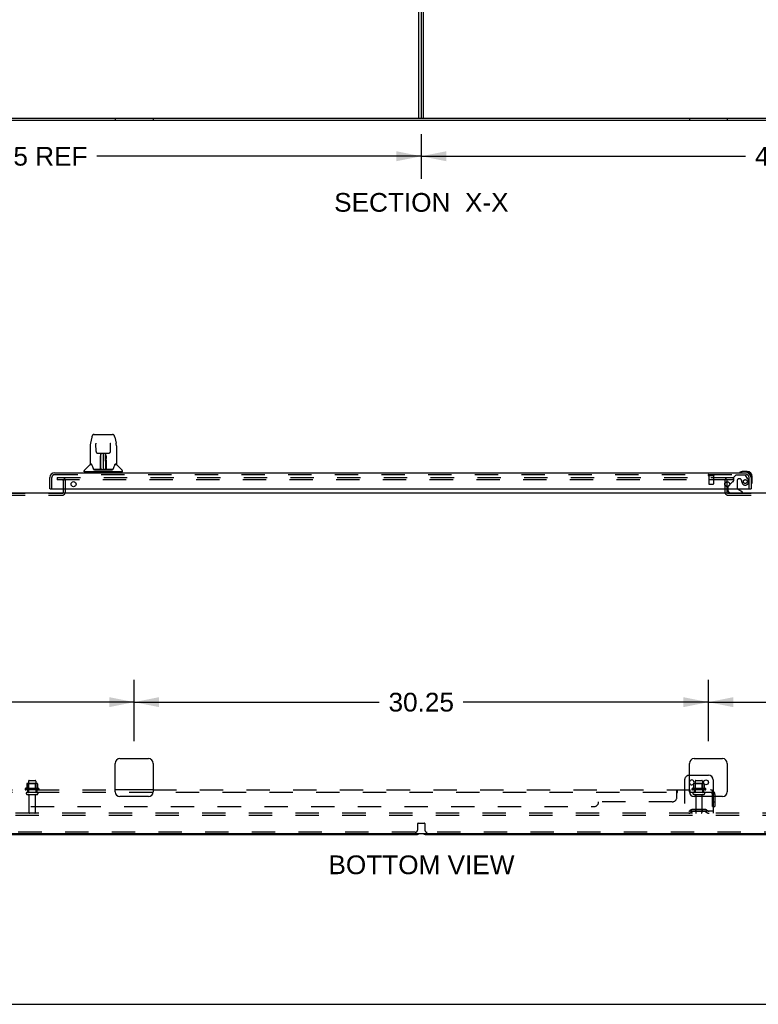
# Model space of a CAD drawing. Header units: inches. Extents: x 0 to 224, y 0 to 145.
# Tile 3 of 41: x 101 to 140, y 0 to 52. Entities that reach past the tile are written whole.
import ezdxf

# ---------------------------------------------------------------- set-up
doc = ezdxf.new("R2010")
doc.units = ezdxf.units.IN
doc.header["$LTSCALE"] = 12.302632
doc.header["$MEASUREMENT"] = 0
doc.linetypes.add('HIDDEN', pattern=[0.2, 0.1, -0.1])
doc.layers.get('0').update_dxf_attribs({"linetype": 'CONTINUOUS'})
for name, color, linetype in [('DEFAULT_2', 8, 'HIDDEN'), ('DIMENSIONS', 7, 'CONTINUOUS'), ('DOOR_2_ASSEMBLY', 7, 'CONTINUOUS'), ('SUBPANELS', 7, 'CONTINUOUS')]:
    doc.layers.add(name, color=color, linetype=linetype)
doc.styles.get("Standard").update_dxf_attribs({"font": 'arial.ttf'})
doc.dimstyles.new('DIMSTYLE_1', dxfattribs={"dimtxt": 0.986842, "dimasz": 1.315789, "dimexe": 0.09, "dimexo": 0.07, "dimgap": 0.0375, "dimtad": 0, "dimtih": 1, "dimtoh": 1, "dimzin": 4, "dimdsep": 46, "dimtxsty": 'Standard', "dimblk": '_FILLED', "dimblk1": '_FILLED', "dimblk2": '_FILLED', "dimcen": 0.09, "dimadec": 3, "dimazin": 1, "dimtfac": 1, "dimtdec": 3, "dimtofl": 0, "dimtmove": 0, "dimatfit": 3, "dimldrblk": '_FILLED', "dimfxl": 0, "dimtolj": 1, "dimtzin": 4, "dimarcsym": 0})

# ---------------------------------------------------------------- blocks, each defined once
blk = doc.blocks.new('_FILLED')
at = {"color": 0, "linetype": 'ByBlock'}
blk.add_solid([(0, 0), (-1, 0.2), (-1, -0.2)], dxfattribs=at)
blk = doc.blocks.new('*D16')
at = {"layer": 'DIMENSIONS', "color": 2, "linetype": 'Continuous'}
for p, q in [((121.944, 45.815), (121.944, 43.477)), ((163.694, 45.815), (163.694, 43.477)), ((121.944, 44.661), (139.035, 44.661)), ((163.694, 44.661), (146.603, 44.661))]:
    blk.add_line(p, q, dxfattribs=at)
at = {"layer": 'DIMENSIONS', "color": 2, "linetype": 'Continuous', "xscale": 1.3157894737, "yscale": 1.3157894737, "zscale": 1.3157894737, "rotation": 180}
blk.add_blockref('_FILLED', (121.944, 44.661), dxfattribs=at)
at = {"layer": 'DIMENSIONS', "color": 2, "linetype": 'Continuous', "xscale": 1.3157894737, "yscale": 1.3157894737, "zscale": 1.3157894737}
blk.add_blockref('_FILLED', (163.694, 44.661), dxfattribs=at)
at = {"layer": 'DIMENSIONS', "color": 2, "linetype": 'Continuous', "insert": (142.819, 45.154), "char_height": 0.9868, "width": 6.58139, "attachment_point": 2, "line_spacing_factor": 0.9}
blk.add_mtext('41.75 REF', dxfattribs=at)
blk = doc.blocks.new('*D17')
at = {"layer": 'DIMENSIONS', "color": 2, "linetype": 'Continuous'}
for p, q in [((80.194, 45.815), (80.194, 43.477)), ((121.944, 45.815), (121.944, 43.477)), ((80.194, 44.661), (97.285, 44.661)), ((121.944, 44.661), (104.853, 44.661))]:
    blk.add_line(p, q, dxfattribs=at)
at = {"layer": 'DIMENSIONS', "color": 2, "linetype": 'Continuous', "xscale": 1.3157894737, "yscale": 1.3157894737, "zscale": 1.3157894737, "rotation": 180}
blk.add_blockref('_FILLED', (80.194, 44.661), dxfattribs=at)
at = {"layer": 'DIMENSIONS', "color": 2, "linetype": 'Continuous', "xscale": 1.3157894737, "yscale": 1.3157894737, "zscale": 1.3157894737}
blk.add_blockref('_FILLED', (121.944, 44.661), dxfattribs=at)
at = {"layer": 'DIMENSIONS', "color": 2, "linetype": 'Continuous', "insert": (101.069, 45.154), "char_height": 0.9868, "width": 6.58139, "attachment_point": 2, "line_spacing_factor": 0.9}
blk.add_mtext('41.75 REF', dxfattribs=at)
blk = doc.blocks.new('*D22')
at = {"layer": 'DIMENSIONS', "color": 2, "linetype": 'Continuous'}
for p, q in [((66.194, 13.86), (66.194, 17.096)), ((106.819, 13.86), (106.819, 17.096)), ((66.194, 15.912), (84.288, 15.912)), ((106.819, 15.912), (88.724, 15.912))]:
    blk.add_line(p, q, dxfattribs=at)
at = {"layer": 'DIMENSIONS', "color": 2, "linetype": 'Continuous', "xscale": 1.3157894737, "yscale": 1.3157894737, "zscale": 1.3157894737, "rotation": 180}
blk.add_blockref('_FILLED', (66.194, 15.912), dxfattribs=at)
at = {"layer": 'DIMENSIONS', "color": 2, "linetype": 'Continuous', "xscale": 1.3157894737, "yscale": 1.3157894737, "zscale": 1.3157894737}
blk.add_blockref('_FILLED', (106.819, 15.912), dxfattribs=at)
at = {"layer": 'DIMENSIONS', "color": 2, "linetype": 'Continuous', "insert": (86.506, 16.405), "char_height": 0.9868, "width": 3.44844, "attachment_point": 2, "line_spacing_factor": 0.9}
blk.add_mtext('40.63', dxfattribs=at)
blk = doc.blocks.new('*D23')
at = {"layer": 'DIMENSIONS', "color": 2, "linetype": 'Continuous'}
for p, q in [((106.819, 13.86), (106.819, 17.096)), ((137.069, 13.86), (137.069, 17.096)), ((106.819, 15.912), (119.726, 15.912)), ((137.069, 15.912), (124.161, 15.912))]:
    blk.add_line(p, q, dxfattribs=at)
at = {"layer": 'DIMENSIONS', "color": 2, "linetype": 'Continuous', "xscale": 1.3157894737, "yscale": 1.3157894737, "zscale": 1.3157894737, "rotation": 180}
blk.add_blockref('_FILLED', (106.819, 15.912), dxfattribs=at)
at = {"layer": 'DIMENSIONS', "color": 2, "linetype": 'Continuous', "xscale": 1.3157894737, "yscale": 1.3157894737, "zscale": 1.3157894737}
blk.add_blockref('_FILLED', (137.069, 15.912), dxfattribs=at)
at = {"layer": 'DIMENSIONS', "color": 2, "linetype": 'Continuous', "insert": (121.944, 16.405), "char_height": 0.9868, "width": 3.44844, "attachment_point": 2, "line_spacing_factor": 0.9}
blk.add_mtext('30.25', dxfattribs=at)
blk = doc.blocks.new('*D24')
at = {"layer": 'DIMENSIONS', "color": 2, "linetype": 'Continuous'}
for p, q in [((137.069, 13.86), (137.069, 17.096)), ((177.694, 13.86), (177.694, 17.096)), ((137.069, 15.912), (152.932, 15.912)), ((177.694, 15.912), (157.368, 15.912))]:
    blk.add_line(p, q, dxfattribs=at)
at = {"layer": 'DIMENSIONS', "color": 2, "linetype": 'Continuous', "xscale": 1.3157894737, "yscale": 1.3157894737, "zscale": 1.3157894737, "rotation": 180}
blk.add_blockref('_FILLED', (137.069, 15.912), dxfattribs=at)
at = {"layer": 'DIMENSIONS', "color": 2, "linetype": 'Continuous', "xscale": 1.3157894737, "yscale": 1.3157894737, "zscale": 1.3157894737}
blk.add_blockref('_FILLED', (177.694, 15.912), dxfattribs=at)
at = {"layer": 'DIMENSIONS', "color": 2, "linetype": 'Continuous', "insert": (155.15, 16.405), "char_height": 0.9868, "width": 3.44844, "attachment_point": 2, "line_spacing_factor": 0.9}
blk.add_mtext('40.63', dxfattribs=at)

msp = doc.modelspace()

# ---------------------------------------------------------------- linework, layer by layer
at = {"color": 3, "linetype": 'Continuous'}
for p, q in [((121.819, 46.674), (121.819, 54.299)), ((122.069, 46.674), (122.069, 54.299))]:
    msp.add_line(p, q, dxfattribs=at)
at = {"color": 7, "linetype": 'Continuous'}
for p, q in [((121.944, 54.299), (121.944, 46.674)), ((63.194, 46.674), (180.694, 46.674)), ((180.631, 46.549), (63.256, 46.549)), ((63.256, 26.938), (180.631, 26.938)), ((105.819, 11.188), (105.819, 12.688)), ((106.069, 12.938), (107.569, 12.938)), ((107.819, 12.688), (107.819, 11.188)), ((136.069, 11.188), (136.069, 12.688)), ((136.319, 12.938), (137.819, 12.938)), ((138.069, 12.688), (138.069, 11.188)), ((136.069, 12.063), (137.069, 12.063)), ((136.291, 11.614), (136.291, 11.606)), ((136.846, 11.614), (136.846, 11.606)), ((137.319, 11.813), (137.319, 10.938)), ((107.569, 10.938), (106.069, 10.938)), ((137.819, 10.938), (136.319, 10.938)), ((63.319, 9.001), (180.506, 9.001)), ((80.444, 8.938), (121.694, 8.938)), ((122.194, 8.938), (163.444, 8.938)), ((0, 0), (223.684, 0))]:
    msp.add_line(p, q, dxfattribs=at)
msp.add_circle((136.944, 11.688), 0.128, dxfattribs=at)
for centre, radius, start, end in [((106.069, 12.688), 0.25, 90, 180), ((107.569, 12.688), 0.25, 0, 90), ((136.319, 12.688), 0.25, 90, 180), ((137.819, 12.688), 0.25, 0, 90), ((137.069, 11.813), 0.25, 0, 90), ((136.194, 11.688), 0.128, 192.2983, 167.7017), ((136.301, 11.614), 0.01, 95.1938, 180), ((136.313, 11.483), 0.141, 93.6175, 95.2081), ((136.824, 11.483), 0.141, 84.7919, 86.3825), ((136.836, 11.614), 0.01, 0, 84.8062), ((106.069, 11.188), 0.25, 180, 270), ((107.569, 11.188), 0.25, 270, 360), ((136.319, 11.188), 0.25, 180, 270), ((137.819, 11.188), 0.25, 270, 360), ((121.694, 9.188), 0.25, 270, 311.404), ((122.194, 9.188), 0.25, 228.596, 270)]:
    msp.add_arc(centre, radius, start, end, dxfattribs=at)
at = {"layer": 'DEFAULT_2', "color": 8, "linetype": 'HIDDEN'}
for p, q in [((105.819, 46.674), (105.819, 46.549)), ((107.819, 46.674), (107.819, 46.549)), ((136.069, 46.674), (136.069, 46.549)), ((138.069, 46.674), (138.069, 46.549)), ((102.756, 27.751), (102.756, 27.626)), ((102.756, 27.751), (138.381, 27.751)), ((138.381, 27.626), (102.756, 27.626)), ((103.09, 26.967), (103.09, 27.576)), ((103.194, 26.967), (103.194, 27.576)), ((137.944, 27.576), (137.944, 26.967)), ((138.048, 27.576), (138.048, 26.967)), ((138.381, 27.751), (138.381, 27.626)), ((99.848, 26.917), (103.04, 26.917)), ((99.848, 26.813), (103.04, 26.813)), ((138.098, 26.917), (142.29, 26.917)), ((138.098, 26.813), (142.29, 26.813)), ((101.166, 11.614), (101.166, 11.386)), ((101.699, 11.624), (101.188, 11.624)), ((101.26, 11.604), (101.24, 11.624)), ((101.256, 11.758), (101.256, 11.163)), ((101.26, 11.308), (101.26, 11.604)), ((101.627, 11.604), (101.26, 11.604)), ((101.286, 11.788), (101.601, 11.788)), ((101.627, 11.604), (101.647, 11.624)), ((101.627, 11.308), (101.627, 11.604)), ((101.631, 11.758), (101.631, 11.163)), ((101.721, 11.614), (101.721, 11.386)), ((135.819, 11.813), (135.819, 10.063)), ((136.291, 11.606), (136.291, 11.386)), ((136.824, 11.624), (136.313, 11.624)), ((136.385, 11.604), (136.365, 11.624)), ((136.381, 11.758), (136.381, 11.163)), ((136.752, 11.604), (136.385, 11.604)), ((136.385, 11.308), (136.385, 11.604)), ((136.411, 11.788), (136.726, 11.788)), ((136.752, 11.604), (136.772, 11.624)), ((136.752, 11.308), (136.752, 11.604)), ((136.756, 11.758), (136.756, 11.163)), ((136.846, 11.606), (136.846, 11.386)), ((101.799, 11.358), (101.088, 11.358)), ((101.778, 11.288), (101.11, 11.288)), ((101.186, 11.163), (101.701, 11.163)), ((101.186, 11.053), (101.701, 11.053)), ((101.26, 11.308), (101.24, 11.288)), ((101.627, 11.308), (101.26, 11.308)), ((101.279, 10.991), (101.279, 10.093)), ((101.609, 10.991), (101.609, 10.093)), ((101.627, 11.308), (101.647, 11.288)), ((136.924, 11.358), (136.213, 11.358)), ((136.903, 11.288), (136.235, 11.288)), ((136.311, 11.163), (136.826, 11.163)), ((136.311, 11.053), (136.826, 11.053)), ((136.385, 11.308), (136.365, 11.288)), ((136.752, 11.308), (136.385, 11.308)), ((136.404, 10.991), (136.404, 10.093)), ((136.734, 10.991), (136.734, 10.093)), ((136.752, 11.308), (136.772, 11.288)), ((137.319, 10.938), (137.319, 10.063)), ((178.069, 10.063), (64.944, 10.063)), ((178.069, 9.938), (64.944, 9.938)), ((137.319, 10.167), (135.819, 10.167)), ((136.162, 10.236), (136.094, 10.187)), ((136.222, 10.152), (136.154, 10.103)), ((136.909, 10.257), (136.228, 10.257)), ((136.909, 10.153), (136.228, 10.153)), ((136.394, 10.257), (136.394, 10.153)), ((136.744, 10.257), (136.744, 10.153)), ((136.915, 10.152), (136.983, 10.103)), ((136.976, 10.236), (137.044, 10.187)), ((121.756, 9.188), (121.756, 9.519)), ((121.776, 9.539), (122.111, 9.539)), ((122.131, 9.519), (122.131, 9.188)), ((121.631, 9.063), (80.506, 9.063)), ((163.381, 9.063), (122.256, 9.063))]:
    msp.add_line(p, q, dxfattribs=at)
for centre, radius, start, end in [((103.04, 27.576), 0.154, 0, 90), ((103.04, 27.576), 0.05, 0, 90), ((138.098, 27.576), 0.154, 90, 180), ((138.098, 27.576), 0.05, 90, 180), ((103.04, 26.967), 0.154, 270, 360), ((103.04, 26.967), 0.05, 270, 360), ((138.098, 26.967), 0.154, 180, 270), ((138.098, 26.967), 0.05, 180, 270), ((136.069, 11.813), 0.25, 90, 180), ((101.176, 11.614), 0.01, 95.1938, 180), ((101.188, 11.483), 0.141, 90, 95.2081), ((101.286, 11.758), 0.03, 90, 180), ((101.601, 11.758), 0.03, 0, 90), ((101.699, 11.483), 0.141, 84.7919, 90), ((101.711, 11.614), 0.01, 0, 84.8062), ((136.194, 11.688), 0.128, 167.7017, 192.2983), ((136.313, 11.483), 0.141, 90, 93.6175), ((136.411, 11.758), 0.03, 90, 180), ((136.726, 11.758), 0.03, 0, 90), ((136.824, 11.483), 0.141, 86.3825, 90), ((101.11, 11.327), 0.0384, 124.4497, 270), ((101.444, 10.758), 0.698, 113.9679, 120.6631), ((101.186, 11.108), 0.055, 90, 270), ((101.156, 11.405), 0.01, 293.9679, 360), ((101.216, 10.991), 0.0625, 0, 90), ((101.671, 10.991), 0.0625, 90, 180), ((101.701, 11.108), 0.055, 270, 90), ((101.731, 11.405), 0.01, 180, 246.0321), ((101.444, 10.758), 0.698, 59.3369, 66.0321), ((101.778, 11.327), 0.0384, 270, 55.5503), ((136.235, 11.327), 0.0384, 124.4497, 270), ((136.569, 10.758), 0.698, 113.9679, 120.6631), ((136.311, 11.108), 0.055, 90, 270), ((136.281, 11.405), 0.01, 293.9679, 360), ((136.341, 10.991), 0.0625, 0, 90), ((136.796, 10.991), 0.0625, 90, 180), ((136.826, 11.108), 0.055, 270, 90), ((136.856, 11.405), 0.01, 180, 246.0321), ((136.569, 10.758), 0.698, 59.3369, 66.0321), ((136.903, 11.327), 0.0384, 270, 55.5503), ((101.309, 10.093), 0.03, 180, 270), ((101.579, 10.093), 0.03, 270, 360), ((136.033, 10.271), 0.104, 270, 305.7539), ((136.033, 10.271), 0.208, 270, 305.7539), ((136.228, 10.143), 0.114, 90, 125.7539), ((136.228, 10.143), 0.01, 90, 125.7539), ((136.434, 10.093), 0.03, 180, 270), ((136.704, 10.093), 0.03, 270, 360), ((136.909, 10.143), 0.114, 54.2461, 90), ((136.909, 10.143), 0.01, 54.2461, 90), ((137.104, 10.271), 0.208, 234.2461, 270), ((137.104, 10.271), 0.104, 234.2461, 270), ((121.776, 9.519), 0.02, 90, 180), ((122.111, 9.519), 0.02, 0, 90), ((121.631, 9.188), 0.125, 270, 360), ((122.256, 9.188), 0.125, 180, 270)]:
    msp.add_arc(centre, radius, start, end, dxfattribs=at)
at = {"layer": 'DOOR_2_ASSEMBLY', "color": 7, "linetype": 'Continuous'}
for p, q in [((104.585, 29.858), (104.52, 29.552)), ((104.709, 30.012), (105.678, 30.012)), ((105.802, 29.858), (105.867, 29.552)), ((104.505, 29.409), (104.505, 28.445)), ((104.505, 29.409), (104.505, 29.409)), ((104.806, 29.548), (104.806, 29.544)), ((104.806, 29.544), (104.806, 29.539)), ((104.806, 29.539), (104.806, 29.534)), ((104.806, 29.534), (104.806, 29.523)), ((104.814, 29.106), (104.806, 29.523)), ((105.574, 29.106), (105.581, 29.525)), ((105.581, 29.535), (105.581, 29.54)), ((105.581, 29.525), (105.581, 29.535)), ((105.883, 29.409), (105.883, 28.445)), ((104.894, 29.028), (104.954, 29.028)), ((104.995, 29.029), (105.392, 29.029)), ((105.043, 28.788), (105.044, 28.825)), ((105.043, 28.75), (105.043, 28.788)), ((105.044, 28.859), (105.044, 28.889)), ((105.044, 28.825), (105.044, 28.859)), ((105.05, 28.674), (105.051, 28.75)), ((105.054, 29.029), (105.051, 28.674)), ((105.052, 28.863), (105.051, 28.828)), ((105.051, 28.828), (105.051, 28.789)), ((105.051, 28.789), (105.051, 28.75)), ((105.051, 28.674), (105.051, 28.654)), ((105.051, 28.654), (105.051, 28.646)), ((105.051, 28.646), (105.052, 28.646)), ((105.052, 28.894), (105.052, 28.863)), ((105.067, 28.804), (105.052, 28.804)), ((105.052, 28.785), (105.067, 28.786)), ((105.052, 28.646), (105.052, 28.569)), ((105.052, 28.569), (105.052, 28.569)), ((105.052, 28.558), (105.052, 28.569)), ((105.054, 28.562), (105.052, 28.562)), ((105.052, 28.559), (105.06, 28.559)), ((105.052, 28.554), (105.052, 28.558)), ((105.052, 28.552), (105.052, 28.554)), ((105.052, 28.551), (105.052, 28.552)), ((105.052, 28.551), (105.052, 28.551)), ((105.052, 28.55), (105.052, 28.55)), ((105.052, 28.314), (105.052, 28.55)), ((105.056, 28.169), (105.071, 29.029)), ((105.08, 29.024), (105.079, 28.975)), ((105.08, 29.029), (105.08, 29.024)), ((105.194, 29.029), (105.194, 28.158)), ((105.308, 28.975), (105.308, 29.029)), ((105.331, 28.169), (105.316, 29.029)), ((105.335, 28.804), (105.32, 28.804)), ((105.32, 28.786), (105.335, 28.785)), ((105.327, 28.559), (105.335, 28.559)), ((105.336, 28.674), (105.333, 29.029)), ((105.335, 28.562), (105.333, 28.562)), ((105.335, 28.646), (105.335, 28.569)), ((105.335, 28.569), (105.335, 28.567)), ((105.335, 28.567), (105.335, 28.556)), ((105.335, 28.556), (105.335, 28.553)), ((105.335, 28.553), (105.335, 28.552)), ((105.335, 28.314), (105.335, 28.55)), ((105.336, 28.809), (105.336, 28.846)), ((105.336, 28.77), (105.336, 28.809)), ((105.337, 28.674), (105.336, 28.77)), ((105.336, 28.654), (105.336, 28.674)), ((105.336, 28.646), (105.336, 28.654)), ((105.337, 28.655), (105.337, 28.665)), ((105.337, 28.627), (105.337, 28.655)), ((105.344, 28.889), (105.344, 28.859)), ((105.344, 28.859), (105.344, 28.825)), ((105.344, 28.825), (105.344, 28.788)), ((105.344, 28.788), (105.344, 28.75)), ((105.433, 29.028), (105.493, 29.028)), ((104.19, 28.044), (104.19, 28.098)), ((106.19, 28.036), (104.198, 28.036)), ((104.496, 28.421), (104.201, 28.126)), ((104.249, 28.036), (104.249, 27.996)), ((104.573, 28.437), (104.513, 28.437)), ((104.517, 28.43), (104.579, 28.43)), ((104.577, 28.433), (104.577, 28.433)), ((105.041, 28.162), (104.708, 28.162)), ((104.729, 28.154), (105.658, 28.154)), ((105.04, 28.182), (105.042, 28.503)), ((105.042, 28.162), (105.041, 28.162)), ((105.049, 28.477), (105.042, 28.477)), ((105.043, 28.158), (105.042, 28.159)), ((105.046, 28.164), (105.046, 28.162)), ((105.047, 28.181), (105.049, 28.477)), ((105.049, 28.184), (105.05, 28.194)), ((105.049, 28.176), (105.049, 28.184)), ((105.049, 28.175), (105.049, 28.176)), ((105.049, 28.173), (105.049, 28.175)), ((105.049, 28.172), (105.049, 28.173)), ((105.049, 28.172), (105.049, 28.172)), ((105.05, 28.223), (105.052, 28.314)), ((105.05, 28.194), (105.05, 28.223)), ((105.05, 28.194), (105.05, 28.17)), ((105.055, 28.159), (105.059, 28.155)), ((105.066, 28.237), (105.057, 28.237)), ((105.06, 28.162), (105.058, 28.162)), ((105.066, 28.237), (105.065, 28.16)), ((105.065, 28.16), (105.194, 28.158)), ((105.323, 28.16), (105.194, 28.158)), ((105.323, 28.16), (105.321, 28.237)), ((105.33, 28.237), (105.321, 28.237)), ((105.329, 28.162), (105.328, 28.162)), ((105.335, 28.314), (105.337, 28.223)), ((105.337, 28.223), (105.338, 28.195)), ((105.337, 28.17), (105.338, 28.194)), ((105.337, 28.17), (105.338, 28.168)), ((105.338, 28.195), (105.338, 28.183)), ((105.338, 28.183), (105.338, 28.18)), ((105.338, 28.18), (105.338, 28.177)), ((105.338, 28.177), (105.338, 28.175)), ((105.338, 28.175), (105.338, 28.174)), ((105.338, 28.174), (105.338, 28.173)), ((105.338, 28.173), (105.338, 28.172)), ((105.338, 28.172), (105.338, 28.171)), ((105.341, 28.164), (105.342, 28.163)), ((105.342, 28.162), (105.342, 28.164)), ((105.343, 28.156), (105.344, 28.158)), ((105.679, 28.162), (105.346, 28.162)), ((105.807, 28.426), (105.811, 28.433)), ((105.808, 28.43), (105.87, 28.43)), ((105.811, 28.433), (105.811, 28.433)), ((105.814, 28.437), (105.815, 28.438)), ((105.875, 28.437), (105.814, 28.437)), ((105.891, 28.421), (106.186, 28.126)), ((106.139, 28.036), (106.139, 27.996)), ((106.198, 28.044), (106.198, 28.098)), ((138.727, 28.011), (138.725, 28.01)), ((138.73, 28.011), (138.727, 28.011)), ((138.821, 28.054), (138.859, 28.056)), ((139.116, 28.056), (138.859, 28.056)), ((139.319, 27.75), (139.319, 27.793)), ((139.379, 27.537), (139.379, 27.793)), ((102.401, 27.142), (102.381, 27.142)), ((138.09, 27.142), (138.09, 27.095)), ((138.2, 27.369), (138.119, 27.289)), ((138.877, 26.977), (138.639, 27.115)), ((138.877, 26.938), (138.877, 26.977)), ((139.299, 27.142), (139.319, 27.142)), ((139.332, 27.402), (139.334, 27.408))]:
    msp.add_line(p, q, dxfattribs=at)
at = {"layer": 'DOOR_2_ASSEMBLY', "color": 3, "linetype": 'Continuous'}
for p, q in [((102.381, 27.142), (102.381, 27.75)), ((102.628, 27.996), (139.072, 27.996)), ((139.319, 27.75), (139.319, 27.142)), ((102.401, 27.142), (139.299, 27.142))]:
    msp.add_line(p, q, dxfattribs=at)
at = {"layer": 'DOOR_2_ASSEMBLY', "color": 8, "linetype": 'HIDDEN'}
for p, q in [((102.485, 27.142), (102.485, 27.75)), ((102.628, 27.892), (139.072, 27.892)), ((137.073, 27.849), (137.357, 27.849)), ((137.091, 27.849), (137.091, 27.402)), ((137.339, 27.849), (137.339, 27.402)), ((138.338, 27.508), (138.2, 27.369)), ((138.523, 27.871), (138.397, 27.745)), ((138.397, 27.745), (138.397, 27.566)), ((138.974, 27.871), (138.523, 27.871)), ((138.589, 27.581), (138.589, 27.202)), ((138.72, 27.679), (138.687, 27.679)), ((139.14, 27.694), (139.039, 27.838)), ((139.215, 27.142), (139.215, 27.75)), ((137.101, 27.392), (137.329, 27.392)), ((138.09, 27.218), (138.09, 27.142))]:
    msp.add_line(p, q, dxfattribs=at)
at = {"layer": 'DOOR_2_ASSEMBLY', "color": 7, "linetype": 'Continuous'}
for points in [[(104.709, 30.012), (104.706, 30.012), (104.692, 30.011), (104.679, 30.007), (104.667, 30.002), (104.656, 29.995), (104.645, 29.987), (104.636, 29.979), (104.628, 29.969), (104.621, 29.958), (104.614, 29.947), (104.608, 29.935), (104.603, 29.921), (104.598, 29.906), (104.593, 29.889), (104.588, 29.871), (104.585, 29.858)], [(105.802, 29.858), (105.799, 29.871), (105.795, 29.889), (105.79, 29.906), (105.784, 29.921), (105.779, 29.935), (105.773, 29.947), (105.766, 29.959), (105.759, 29.969), (105.751, 29.979), (105.741, 29.988), (105.731, 29.996), (105.72, 30.002), (105.707, 30.007), (105.694, 30.011), (105.681, 30.012), (105.678, 30.012)], [(104.52, 29.552), (104.514, 29.522), (104.509, 29.482), (104.505, 29.442), (104.505, 29.409)], [(104.806, 29.551), (104.806, 29.552), (104.806, 29.552), (104.806, 29.551), (104.806, 29.55), (104.806, 29.549), (104.806, 29.548)], [(104.814, 29.106), (104.814, 29.099), (104.816, 29.088), (104.819, 29.078), (104.824, 29.067), (104.831, 29.058), (104.838, 29.05), (104.847, 29.043), (104.857, 29.037), (104.867, 29.032), (104.877, 29.029), (104.888, 29.028), (104.893, 29.028)], [(105.494, 29.028), (105.501, 29.028), (105.511, 29.03), (105.522, 29.033), (105.532, 29.038), (105.542, 29.044), (105.55, 29.051), (105.558, 29.059), (105.564, 29.069), (105.568, 29.079), (105.572, 29.09), (105.573, 29.1), (105.574, 29.106)], [(105.581, 29.54), (105.581, 29.544), (105.581, 29.546), (105.582, 29.548), (105.582, 29.549), (105.582, 29.55), (105.582, 29.551), (105.582, 29.551)], [(105.883, 29.409), (105.882, 29.442), (105.879, 29.483), (105.873, 29.522), (105.867, 29.552)], [(104.955, 29.028), (104.964, 29.028), (104.975, 29.028), (104.986, 29.029), (104.995, 29.029)], [(105.042, 28.503), (105.042, 28.529), (105.043, 28.554), (105.043, 28.578), (105.043, 28.601), (105.043, 28.622), (105.043, 28.641), (105.043, 28.659)], [(105.052, 28.894), (105.051, 28.893), (105.051, 28.892), (105.049, 28.89), (105.048, 28.89), (105.046, 28.889), (105.044, 28.889)], [(105.051, 28.654), (105.051, 28.654), (105.052, 28.65), (105.052, 28.646)], [(105.052, 28.55), (105.052, 28.55), (105.052, 28.551)], [(105.335, 28.646), (105.335, 28.65), (105.336, 28.654)], [(105.335, 28.552), (105.335, 28.551), (105.335, 28.551), (105.335, 28.55)], [(105.336, 28.846), (105.336, 28.879), (105.336, 28.894)], [(105.338, 28.53), (105.337, 28.556), (105.337, 28.581), (105.337, 28.605), (105.337, 28.627)], [(105.341, 28.181), (105.338, 28.504), (105.338, 28.53)], [(105.344, 28.659), (105.344, 28.641), (105.344, 28.622), (105.344, 28.601), (105.345, 28.578), (105.345, 28.554), (105.345, 28.529), (105.345, 28.503), (105.348, 28.182)], [(105.392, 29.029), (105.402, 29.029), (105.413, 29.028), (105.424, 29.028), (105.432, 29.028)], [(104.573, 28.438), (104.574, 28.437), (104.574, 28.436), (104.575, 28.435), (104.576, 28.435)], [(104.573, 28.438), (104.573, 28.438), (104.573, 28.438), (104.573, 28.438)], [(104.576, 28.435), (104.575, 28.436), (104.575, 28.436), (104.574, 28.437), (104.574, 28.437), (104.575, 28.437)], [(104.576, 28.435), (104.576, 28.434), (104.577, 28.434)], [(104.582, 28.43), (104.58, 28.431), (104.579, 28.432), (104.578, 28.433), (104.576, 28.434), (104.576, 28.435)], [(104.577, 28.433), (104.58, 28.427), (104.594, 28.398), (104.609, 28.363), (104.625, 28.32), (104.641, 28.272), (104.655, 28.225)], [(104.655, 28.225), (104.658, 28.217), (104.663, 28.204), (104.668, 28.194), (104.673, 28.185), (104.678, 28.178)], [(104.678, 28.178), (104.684, 28.172), (104.69, 28.167), (104.698, 28.163), (104.705, 28.162), (104.708, 28.162)], [(105.039, 28.162), (105.041, 28.162), (105.043, 28.163), (105.044, 28.164), (105.046, 28.166), (105.046, 28.168), (105.047, 28.17)], [(105.042, 28.159), (105.042, 28.159), (105.041, 28.159), (105.041, 28.158), (105.04, 28.158), (105.039, 28.157), (105.039, 28.157)], [(105.049, 28.17), (105.048, 28.168), (105.048, 28.166), (105.046, 28.164), (105.045, 28.163), (105.043, 28.162), (105.042, 28.162)], [(105.042, 28.162), (105.043, 28.162), (105.045, 28.163), (105.046, 28.163)], [(105.046, 28.163), (105.047, 28.164), (105.047, 28.165), (105.048, 28.166), (105.048, 28.167), (105.048, 28.168), (105.049, 28.168), (105.049, 28.169), (105.049, 28.169), (105.049, 28.169), (105.049, 28.169), (105.049, 28.17), (105.049, 28.17), (105.049, 28.17), (105.049, 28.17), (105.049, 28.171), (105.049, 28.171), (105.049, 28.172)], [(105.046, 28.163), (105.048, 28.164), (105.049, 28.166)], [(105.049, 28.166), (105.05, 28.168), (105.05, 28.17)], [(105.055, 28.162), (105.054, 28.163), (105.053, 28.163), (105.052, 28.164), (105.052, 28.164), (105.051, 28.165), (105.05, 28.166), (105.05, 28.167), (105.049, 28.167)], [(105.049, 28.166), (105.049, 28.165), (105.05, 28.164), (105.051, 28.162), (105.052, 28.161), (105.054, 28.16), (105.055, 28.159)], [(105.058, 28.162), (105.058, 28.162), (105.057, 28.162), (105.056, 28.162), (105.055, 28.162)], [(105.059, 28.155), (105.06, 28.154), (105.061, 28.154)], [(105.327, 28.154), (105.327, 28.154), (105.328, 28.155), (105.329, 28.156), (105.331, 28.158), (105.332, 28.159)], [(105.331, 28.162), (105.33, 28.162), (105.329, 28.162)], [(105.338, 28.168), (105.337, 28.167), (105.337, 28.166), (105.336, 28.165), (105.335, 28.164), (105.334, 28.163), (105.333, 28.163), (105.331, 28.162)], [(105.332, 28.159), (105.333, 28.16), (105.334, 28.161), (105.336, 28.162), (105.337, 28.163), (105.337, 28.164), (105.338, 28.164), (105.339, 28.165), (105.339, 28.166)], [(105.338, 28.171), (105.338, 28.171), (105.338, 28.17), (105.338, 28.17), (105.338, 28.17), (105.338, 28.17), (105.338, 28.169), (105.339, 28.169), (105.339, 28.169), (105.339, 28.168), (105.339, 28.168), (105.339, 28.167), (105.339, 28.167), (105.34, 28.166), (105.34, 28.165), (105.341, 28.164)], [(105.338, 28.168), (105.338, 28.166), (105.34, 28.164), (105.341, 28.163), (105.342, 28.163)], [(105.341, 28.17), (105.341, 28.168), (105.342, 28.166), (105.343, 28.164), (105.344, 28.163), (105.346, 28.162), (105.348, 28.162)], [(105.342, 28.163), (105.343, 28.162), (105.345, 28.162)], [(105.343, 28.156), (105.343, 28.156), (105.343, 28.156), (105.344, 28.155), (105.344, 28.155), (105.344, 28.155), (105.345, 28.155), (105.345, 28.155), (105.346, 28.155), (105.347, 28.156), (105.347, 28.156), (105.348, 28.156), (105.349, 28.157)], [(105.345, 28.162), (105.346, 28.162), (105.346, 28.162)], [(105.68, 28.162), (105.682, 28.162), (105.689, 28.163), (105.697, 28.167), (105.703, 28.171), (105.709, 28.177)], [(105.709, 28.177), (105.714, 28.185), (105.72, 28.193), (105.724, 28.204), (105.729, 28.216), (105.732, 28.225)], [(105.732, 28.225), (105.746, 28.271), (105.762, 28.319), (105.778, 28.361), (105.793, 28.397), (105.807, 28.426)], [(105.812, 28.435), (105.811, 28.434), (105.81, 28.433), (105.809, 28.432), (105.807, 28.431), (105.805, 28.43)], [(105.811, 28.433), (105.811, 28.434), (105.812, 28.435)], [(105.812, 28.435), (105.812, 28.435), (105.813, 28.436), (105.814, 28.437), (105.814, 28.437)], [(105.813, 28.437), (105.813, 28.437), (105.813, 28.437), (105.813, 28.436), (105.812, 28.436), (105.812, 28.435)], [(138.725, 28.01), (138.724, 28.01), (138.724, 28.01)]]:
    msp.add_lwpolyline(points, dxfattribs=at)
at = {"layer": 'DOOR_2_ASSEMBLY', "color": 3, "linetype": 'Continuous'}
for centre in [(103.631, 27.392), (138.069, 27.392)]:
    msp.add_circle(centre, 0.133, dxfattribs=at)
at = {"layer": 'DOOR_2_ASSEMBLY', "color": 8, "linetype": 'HIDDEN'}
msp.add_circle((139.015, 27.529), 0.101, dxfattribs=at)
at = {"layer": 'DOOR_2_ASSEMBLY', "color": 7, "linetype": 'Continuous'}
for centre, radius, start, end in [((105.054, 28.553), 0.00886, 359, 89), ((105.333, 28.553), 0.00886, 91, 181), ((104.229, 28.098), 0.0394, 135, 180), ((104.198, 28.044), 0.00787, 180, 270), ((104.517, 28.4), 0.0295, 90, 135), ((104.513, 28.445), 0.00787, 180, 270), ((105.054, 28.162), 0.00787, 182, 258.8695), ((105.065, 28.169), 0.00886, 179, 269), ((105.065, 28.169), 0.00886, 179.0026, 257.5816), ((105.322, 28.169), 0.00886, 271, 1), ((105.334, 28.162), 0.00787, 281.1329, 358), ((105.87, 28.4), 0.0295, 45, 90), ((105.875, 28.445), 0.00787, 270, 360), ((106.158, 28.098), 0.0394, 0, 45), ((106.19, 28.044), 0.00787, 270, 360), ((138.739, 28.008), 0.015, 120.8899, 173.6204), ((138.739, 28.011), 0.015, 186.3796, 270), ((138.859, 27.806), 0.25, 90, 120.8899), ((139.116, 27.793), 0.263, 0, 90), ((139.116, 27.793), 0.203, 0, 90), ((139.129, 27.537), 0.25, 329.1101, 360), ((138.247, 27.095), 0.157, 180, 270), ((138.19, 27.218), 0.1, 135, 152.9732), ((138.689, 27.202), 0.1, 216.5468, 239.908), ((139.334, 27.416), 0.015, 180, 263.6204), ((139.33, 27.416), 0.015, 276.3796, 329.1101)]:
    msp.add_arc(centre, radius, start, end, dxfattribs=at)
at = {"layer": 'DOOR_2_ASSEMBLY', "color": 3, "linetype": 'Continuous'}
for centre, start, end in [((102.628, 27.75), 90, 180), ((139.072, 27.75), 0, 90)]:
    msp.add_arc(centre, 0.246, start, end, dxfattribs=at)
at = {"layer": 'DOOR_2_ASSEMBLY', "color": 8, "linetype": 'HIDDEN'}
for centre, radius, start, end in [((102.628, 27.75), 0.142, 90, 180), ((137.073, 27.871), 0.0215, 90, 270), ((137.357, 27.871), 0.0215, 270, 90), ((138.409, 27.437), 0.1, 111.6096, 135), ((138.358, 27.566), 0.039, 291.6096, 360), ((138.687, 27.581), 0.098, 90, 180), ((138.72, 27.581), 0.098, 0, 90), ((139.211, 27.593), 0.393, 181.6599, 197.9298), ((139.015, 27.529), 0.187, 197.8482, 16.8439), ((138.974, 27.792), 0.079, 35.1, 90), ((139.072, 27.75), 0.142, 0, 90), ((138.824, 27.472), 0.386, 16.8439, 35.1), ((137.101, 27.402), 0.01, 180, 270), ((137.329, 27.402), 0.01, 270, 360), ((138.19, 27.218), 0.1, 152.9732, 180), ((138.689, 27.202), 0.1, 180, 216.5468)]:
    msp.add_arc(centre, radius, start, end, dxfattribs=at)
at = {"layer": 'SUBPANELS', "color": 8, "linetype": 'HIDDEN'}
for p, q in [((67.192, 11.163), (137.287, 11.163)), ((67.194, 11.288), (105.819, 11.288)), ((101.194, 11.288), (101.194, 11.163)), ((101.694, 11.288), (101.694, 11.163)), ((107.819, 11.288), (137.287, 11.288)), ((135.412, 10.913), (135.412, 11.235)), ((135.445, 11.163), (135.446, 11.163)), ((135.448, 11.163), (135.448, 11.288)), ((135.809, 11.288), (135.809, 11.163)), ((136.09, 11.288), (136.09, 11.163)), ((136.319, 11.288), (136.319, 11.163)), ((136.819, 11.288), (136.819, 11.163)), ((137.319, 11.226), (137.247, 11.138)), ((137.286, 11.163), (137.287, 11.163)), ((137.287, 11.163), (137.287, 11.288)), ((137.287, 11.223), (137.287, 11.223)), ((137.287, 10.413), (137.287, 11.051)), ((137.319, 11.243), (137.317, 11.246)), ((137.412, 10.938), (137.412, 10.413)), ((71.85, 10.413), (131.037, 10.413)), ((135.162, 10.663), (131.287, 10.663)), ((137.287, 10.663), (137.412, 10.663)), ((137.287, 10.413), (137.412, 10.413))]:
    msp.add_line(p, q, dxfattribs=at)
at = {"layer": 'SUBPANELS', "color": 3, "linetype": 'Continuous'}
for p, q in [((107.819, 11.288), (105.819, 11.288)), ((137.412, 11.051), (137.412, 10.938))]:
    msp.add_line(p, q, dxfattribs=at)
at = {"layer": 'SUBPANELS', "color": 7, "linetype": 'Continuous'}
msp.add_line((137.326, 11.235), (137.319, 11.226), dxfattribs=at)
at = {"layer": 'SUBPANELS', "color": 8, "linetype": 'HIDDEN'}
for points in [[(135.412, 11.235), (135.414, 11.237), (135.416, 11.239), (135.418, 11.243), (135.419, 11.246), (135.421, 11.25), (135.423, 11.254), (135.426, 11.262)], [(135.412, 11.138), (135.414, 11.138), (135.416, 11.137), (135.418, 11.137), (135.419, 11.138), (135.421, 11.138), (135.422, 11.139)], [(135.414, 11.138), (135.416, 11.137), (135.418, 11.137), (135.419, 11.138), (135.421, 11.138), (135.422, 11.139), (135.424, 11.14)], [(135.424, 11.14), (135.425, 11.141), (135.427, 11.142), (135.428, 11.144), (135.43, 11.145), (135.431, 11.147), (135.432, 11.149), (135.435, 11.153)], [(135.426, 11.262), (135.428, 11.266), (135.429, 11.269)], [(135.429, 11.269), (135.431, 11.273), (135.433, 11.276), (135.435, 11.279), (135.437, 11.282), (135.439, 11.284), (135.441, 11.286)], [(135.435, 11.279), (135.437, 11.282), (135.439, 11.284)], [(135.435, 11.153), (135.436, 11.155), (135.438, 11.157), (135.439, 11.158), (135.44, 11.16), (135.442, 11.161), (135.443, 11.162), (135.445, 11.163), (135.446, 11.163), (135.448, 11.163)], [(135.441, 11.286), (135.443, 11.287), (135.444, 11.288), (135.446, 11.288), (135.448, 11.288)], [(135.443, 11.287), (135.444, 11.288), (135.446, 11.288), (135.448, 11.288)], [(137.247, 11.138), (137.247, 11.138), (137.248, 11.137), (137.249, 11.137), (137.25, 11.138), (137.251, 11.138), (137.252, 11.139), (137.253, 11.14), (137.255, 11.141), (137.257, 11.142), (137.258, 11.144), (137.26, 11.145), (137.264, 11.149)], [(137.265, 11.16), (137.264, 11.16), (137.264, 11.159), (137.264, 11.159), (137.264, 11.16), (137.265, 11.16), (137.265, 11.16), (137.265, 11.16), (137.265, 11.161), (137.266, 11.161), (137.266, 11.162), (137.266, 11.162), (137.267, 11.163), (137.267, 11.163)], [(137.264, 11.149), (137.266, 11.151), (137.268, 11.153), (137.27, 11.155), (137.273, 11.157), (137.275, 11.158)], [(137.287, 11.223), (137.287, 11.223), (137.287, 11.223), (137.287, 11.222), (137.287, 11.222), (137.287, 11.221), (137.287, 11.221), (137.287, 11.22), (137.287, 11.22), (137.287, 11.219), (137.287, 11.218), (137.287, 11.217), (137.286, 11.217), (137.286, 11.216), (137.286, 11.215), (137.286, 11.215), (137.286, 11.214), (137.286, 11.213), (137.286, 11.212), (137.285, 11.211), (137.285, 11.211), (137.285, 11.21), (137.285, 11.209), (137.285, 11.208), (137.284, 11.207), (137.284, 11.206), (137.284, 11.206), (137.284, 11.205), (137.283, 11.204), (137.283, 11.203), (137.283, 11.202), (137.283, 11.201), (137.282, 11.2), (137.282, 11.199), (137.282, 11.198), (137.281, 11.198), (137.281, 11.197), (137.281, 11.196), (137.28, 11.195), (137.28, 11.194), (137.28, 11.193), (137.279, 11.192), (137.279, 11.191), (137.279, 11.19), (137.278, 11.189), (137.278, 11.187), (137.277, 11.186), (137.277, 11.185), (137.277, 11.184), (137.276, 11.183), (137.276, 11.182), (137.275, 11.181), (137.275, 11.18), (137.275, 11.179), (137.274, 11.178), (137.274, 11.177), (137.273, 11.176), (137.273, 11.175), (137.272, 11.174), (137.272, 11.174), (137.272, 11.173), (137.271, 11.172), (137.271, 11.171), (137.27, 11.17), (137.27, 11.169), (137.27, 11.169), (137.269, 11.168), (137.269, 11.167), (137.268, 11.166), (137.268, 11.166), (137.268, 11.165), (137.267, 11.164), (137.267, 11.164), (137.267, 11.163), (137.266, 11.162), (137.266, 11.162), (137.265, 11.161), (137.265, 11.161), (137.265, 11.16), (137.265, 11.16), (137.265, 11.16)], [(137.275, 11.158), (137.277, 11.16), (137.28, 11.161), (137.282, 11.162), (137.284, 11.163), (137.286, 11.163)], [(137.311, 11.258), (137.308, 11.266), (137.306, 11.269), (137.304, 11.273), (137.303, 11.276), (137.301, 11.279), (137.299, 11.282), (137.297, 11.284), (137.295, 11.286), (137.293, 11.287), (137.291, 11.288), (137.289, 11.288), (137.287, 11.288)], [(137.287, 11.22), (137.287, 11.22), (137.287, 11.221), (137.287, 11.222), (137.287, 11.222), (137.287, 11.222), (137.287, 11.223), (137.287, 11.223), (137.287, 11.223)], [(137.317, 11.246), (137.315, 11.25), (137.313, 11.254), (137.311, 11.258)]]:
    msp.add_lwpolyline(points, dxfattribs=at)
at = {"layer": 'SUBPANELS', "color": 3, "linetype": 'Continuous'}
msp.add_lwpolyline([(137.326, 11.235), (137.323, 11.237), (137.321, 11.239), (137.319, 11.243), (137.319, 11.243)], dxfattribs=at)
at = {"layer": 'SUBPANELS', "color": 8, "linetype": 'HIDDEN'}
for centre, radius, start, end in [((135.162, 10.913), 0.25, 270, 360), ((137.175, 11.051), 0.237, 50.5658, 90), ((137.175, 11.051), 0.112, 0, 90), ((131.037, 10.663), 0.25, 270, 360)]:
    msp.add_arc(centre, radius, start, end, dxfattribs=at)
at = {"layer": 'SUBPANELS', "color": 3, "linetype": 'Continuous'}
msp.add_arc((137.175, 11.051), 0.237, 0, 50.5658, dxfattribs=at)

# ---------------------------------------------------------------- texts
at = {"layer": 'DIMENSIONS', "color": 2, "linetype": 'Continuous', "char_height": 0.98684, "attachment_point": 2, "line_spacing_factor": 0.9}
for s, insert, width in [('SECTION  X-X', (121.95, 42.725), 9.1714), ('BOTTOM VIEW', (121.956, 7.84), 9.78038)]:
    msp.add_mtext(s, dxfattribs=dict(at, insert=insert, width=width))

# ---------------------------------------------------------------- dimensions: what is measured, and where the dimension line sits
at = {"layer": 'DIMENSIONS', "color": 2, "linetype": 'Continuous'}
for base, p1, p2, picture, middle in [((121.944, 44.661), (80.194, 43.407), (121.944, 43.407), '*D17', (101.069, 44.661)), ((163.694, 44.661), (121.944, 43.407), (163.694, 43.407), '*D16', (142.819, 44.661))]:
    dim = msp.add_linear_dim(base=base, p1=p1, p2=p2, text='<> REF', dimstyle='DIMSTYLE_1', dxfattribs=at)
    dim.commit()
    dim.dimension.update_dxf_attribs({"geometry": picture, "text_midpoint": middle, "dimtype": 160})
for base, p1, p2, picture, middle in [((106.818640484, 15.911721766), (66.193640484, 13.789523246), (106.818640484, 13.789523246), '*D22', (86.480197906, 15.906218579)), ((137.069, 15.912), (106.819, 13.79), (137.069, 13.79), '*D23', (121.945, 15.906)), ((177.693640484, 15.911721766), (137.068640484, 13.789523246), (177.693640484, 13.789523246), '*D24', (155.123962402, 15.906218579))]:
    dim = msp.add_linear_dim(base=base, p1=p1, p2=p2, dimstyle='DIMSTYLE_1', dxfattribs=at)
    dim.commit()
    dim.dimension.update_dxf_attribs({"geometry": picture, "text_midpoint": middle, "dimtype": 160})

doc.saveas('drawing.dxf')
